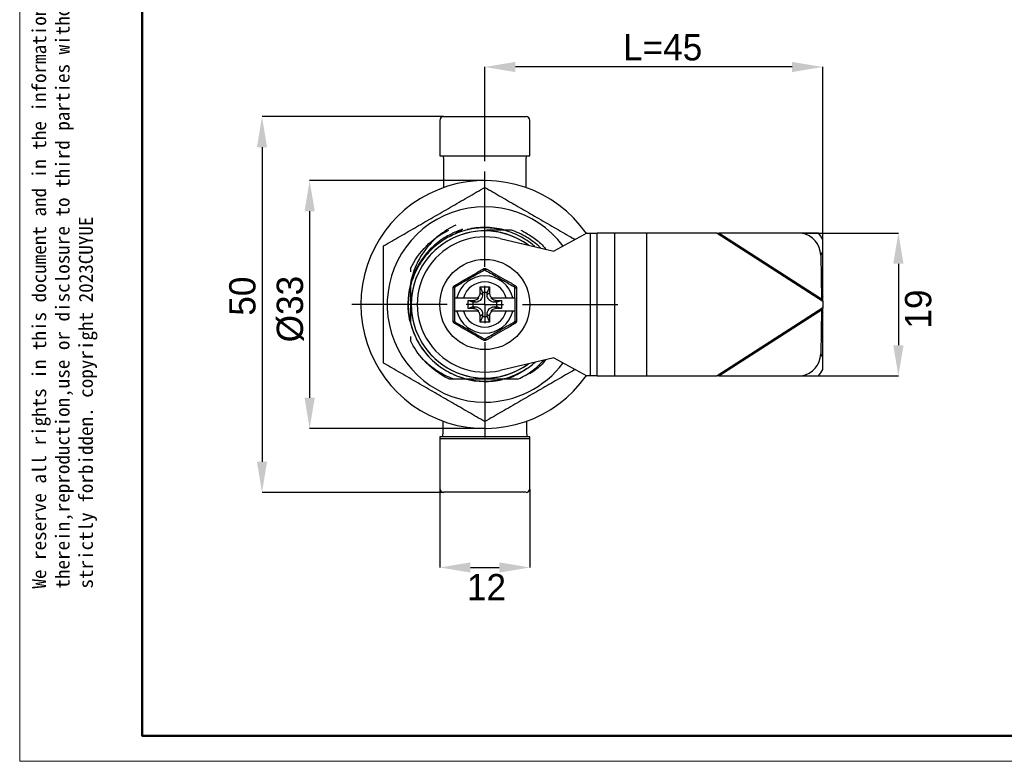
# Model space of a CAD drawing. Header units: millimetres. Extents: x 2400 to 2678, y 1511 to 1703.
# Tile 1 of 8: x 2400 to 2531, y 1511 to 1610. Entities that reach past the tile are written whole.
import ezdxf

# ---------------------------------------------------------------- set-up
doc = ezdxf.new("R2010")
doc.units = ezdxf.units.MM
doc.linetypes.add('CENTERX2', pattern=[20.32, 12.7, -2.54, 2.54, -2.54])
for name, color, linetype in [('1轮廓实线层', 7, 'Continuous'), ('3中心线层', 1, 'CENTERX2'), ('7标注层', 3, 'Continuous')]:
    doc.layers.add(name, color=color, linetype=linetype)
doc.layers.add('粗实线层', color=7, linetype='Continuous', lineweight=50)
doc.layers.add('细实线层', color=3, linetype='Continuous', lineweight=18)
doc.styles.add('SLDTEXTSTYLE1', font='txt')
doc.styles.get("Standard").update_dxf_attribs({"font": 'arial.ttf'})
doc.dimstyles.new('SLDDIMSTYLE0', dxfattribs={"dimtxt": 3.5, "dimasz": 4.08, "dimexe": 0, "dimexo": 0.0625, "dimgap": 0.875, "dimtad": 2, "dimdec": 0, "dimrnd": 1e-09, "dimzin": 4, "dimdsep": 46, "dimtxsty": 'SLDTEXTSTYLE1', "dimsah": 1, "dimcen": 0.09, "dimadec": 0, "dimazin": 1, "dimtfac": 1, "dimtmove": 0, "dimatfit": 0, "dimfxl": 1, "dimfrac": 2, "dimtolj": 1, "dimtzin": 12, "dimarcsym": 0})
doc.dimstyles.new('SLDDIMSTYLE3', dxfattribs={"dimtxt": 3.5, "dimasz": 4.08, "dimexe": 0, "dimexo": 0.0625, "dimgap": 0.875, "dimtad": 2, "dimdec": 0, "dimrnd": 1e-09, "dimzin": 4, "dimdsep": 46, "dimtxsty": 'SLDTEXTSTYLE1', "dimsah": 1, "dimcen": 0.09, "dimadec": 0, "dimazin": 1, "dimtfac": 1, "dimtofl": 0, "dimtmove": 0, "dimatfit": 3, "dimfxl": 1, "dimfrac": 2, "dimtolj": 1, "dimtzin": 12, "dimarcsym": 0})

# ---------------------------------------------------------------- blocks, each defined once
blk = doc.blocks.new('*D14')
at = {"layer": '7标注层', "color": 0, "lineweight": -2, "transparency": 16777216}
for p, q in [((2461.9, 1590.73), (2461.9, 1603.28)), ((2502.82, 1603.28), (2465.98, 1603.28)), ((2506.9, 1573.57), (2506.9, 1603.28))]:
    blk.add_line(p, q, dxfattribs=at)
at = {"layer": '7标注层', "color": 0, "transparency": 16777216}
for points in [[(2465.98, 1603.96), (2465.98, 1602.6), (2461.9, 1603.28)], [(2502.82, 1603.96), (2502.82, 1602.6), (2506.9, 1603.28)]]:
    blk.add_solid(points, dxfattribs=at)
at = {"layer": 'Defpoints', "color": 0, "transparency": 16777216}
for p in [(2461.9, 1603.28), (2461.9, 1590.67), (2506.9, 1573.5)]:
    blk.add_point(p, dxfattribs=at)
at = {"layer": '7标注层', "color": 0, "transparency": 16777216, "insert": (2485.58, 1607.66), "char_height": 3.5, "attachment_point": 2, "style": 'SLDTEXTSTYLE1'}
blk.add_mtext('\\A1;L=45', dxfattribs=at)
blk = doc.blocks.new('*D15')
at = {"layer": '7标注层', "color": 0, "lineweight": -2, "transparency": 16777216}
for p, q in [((2504.16, 1581.17), (2516.97, 1581.17)), ((2516.97, 1577.09), (2516.97, 1566.25)), ((2504.16, 1562.17), (2516.97, 1562.17))]:
    blk.add_line(p, q, dxfattribs=at)
at = {"layer": '7标注层', "color": 0, "transparency": 16777216}
for points in [[(2516.29, 1577.09), (2517.65, 1577.09), (2516.97, 1581.17)], [(2516.29, 1566.25), (2517.65, 1566.25), (2516.97, 1562.17)]]:
    blk.add_solid(points, dxfattribs=at)
at = {"layer": 'Defpoints', "color": 0, "transparency": 16777216}
for p in [(2504.1, 1581.17), (2504.1, 1562.17), (2516.97, 1562.17)]:
    blk.add_point(p, dxfattribs=at)
at = {"layer": '7标注层', "color": 0, "transparency": 16777216, "insert": (2517.85, 1571.06), "char_height": 3.5, "attachment_point": 2, "rotation": 90, "style": 'SLDTEXTSTYLE1'}
blk.add_mtext('\\A1;19', dxfattribs=at)
blk = doc.blocks.new('*D16')
at = {"layer": '7标注层', "color": 0, "lineweight": -2, "transparency": 16777216}
for p, q in [((2455.9, 1547.11), (2455.9, 1536.67)), ((2467.9, 1547.11), (2467.9, 1536.67)), ((2459.98, 1536.67), (2463.82, 1536.67))]:
    blk.add_line(p, q, dxfattribs=at)
at = {"layer": '7标注层', "color": 0, "transparency": 16777216}
for points in [[(2459.98, 1537.35), (2459.98, 1535.99), (2455.9, 1536.67)], [(2463.82, 1537.35), (2463.82, 1535.99), (2467.9, 1536.67)]]:
    blk.add_solid(points, dxfattribs=at)
at = {"layer": 'Defpoints', "color": 0, "transparency": 16777216}
for p in [(2455.9, 1547.17), (2467.9, 1547.17), (2467.9, 1536.67)]:
    blk.add_point(p, dxfattribs=at)
at = {"layer": '7标注层', "color": 0, "transparency": 16777216, "insert": (2462.12, 1535.8), "char_height": 3.5, "attachment_point": 2, "style": 'SLDTEXTSTYLE1'}
blk.add_mtext('\\A1;12', dxfattribs=at)
blk = doc.blocks.new('*D17')
at = {"layer": '7标注层', "color": 0, "lineweight": -2, "transparency": 16777216}
for p, q in [((2456.34, 1596.67), (2432.23, 1596.67)), ((2432.23, 1592.59), (2432.23, 1550.75)), ((2456.34, 1546.67), (2432.23, 1546.67))]:
    blk.add_line(p, q, dxfattribs=at)
at = {"layer": '7标注层', "color": 0, "transparency": 16777216}
for points in [[(2431.55, 1592.59), (2432.91, 1592.59), (2432.23, 1596.67)], [(2431.55, 1550.75), (2432.91, 1550.75), (2432.23, 1546.67)]]:
    blk.add_solid(points, dxfattribs=at)
at = {"layer": 'Defpoints', "color": 0, "transparency": 16777216}
for p in [(2456.4, 1596.67), (2432.23, 1546.67), (2456.4, 1546.67)]:
    blk.add_point(p, dxfattribs=at)
at = {"layer": '7标注层', "color": 0, "transparency": 16777216, "insert": (2427.86, 1572.78), "char_height": 3.5, "attachment_point": 2, "rotation": 90, "style": 'SLDTEXTSTYLE1'}
blk.add_mtext('\\A1;50', dxfattribs=at)
blk = doc.blocks.new('*D18')
at = {"layer": '7标注层', "color": 0, "lineweight": -2, "transparency": 16777216}
for p, q in [((2461.84, 1588.17), (2438.57, 1588.17)), ((2438.57, 1584.09), (2438.57, 1559.25)), ((2461.84, 1555.17), (2438.57, 1555.17))]:
    blk.add_line(p, q, dxfattribs=at)
at = {"layer": '7标注层', "color": 0, "transparency": 16777216}
for points in [[(2437.89, 1584.09), (2439.25, 1584.09), (2438.57, 1588.17)], [(2437.89, 1559.25), (2439.25, 1559.25), (2438.57, 1555.17)]]:
    blk.add_solid(points, dxfattribs=at)
at = {"layer": 'Defpoints', "color": 0, "transparency": 16777216}
for p in [(2461.9, 1588.17), (2438.57, 1555.17), (2461.9, 1555.17)]:
    blk.add_point(p, dxfattribs=at)
at = {"layer": '7标注层', "color": 0, "transparency": 16777216, "insert": (2434.19, 1571.06), "char_height": 3.5, "attachment_point": 2, "rotation": 90, "style": 'SLDTEXTSTYLE1'}
blk.add_mtext('\\A1;%%c33', dxfattribs=at)
blk = doc.blocks.new('SW_CENTERMARKSYMBOL_0')
at = {"layer": '3中心线层', "color": 0}
for p, q in [((0, 5), (0, 19)), ((0, 0), (0, 2.5)), ((-5, 0), (-19, 0)), ((0, 0), (-2.5, 0)), ((0, 0), (0, -2.5)), ((0, 0), (2.5, 0)), ((5, 0), (19, 0)), ((0, -5), (0, -19))]:
    blk.add_line(p, q, dxfattribs=at)

msp = doc.modelspace()

# ---------------------------------------------------------------- linework, layer by layer
at = {"layer": '1轮廓实线层', "linetype": 'Continuous', "lineweight": 25}
for p, q in [((2455.901, 1596.172), (2455.901, 1591.452)), ((2456.4, 1596.671), (2467.402, 1596.671)), ((2467.901, 1591.452), (2467.901, 1596.172)), ((2455.901, 1591.452), (2467.901, 1591.452)), ((2465.439, 1581.571), (2464.942, 1581.571)), ((2463.94, 1580.437), (2471.101, 1578.771)), ((2475.487, 1581.171), (2471.101, 1578.771)), ((2475.487, 1581.171), (2475.973, 1581.171)), ((2475.973, 1562.171), (2475.973, 1581.171)), ((2475.973, 1581.171), (2476.839, 1581.171)), ((2476.839, 1562.171), (2476.839, 1581.171)), ((2479.148, 1581.171), (2476.839, 1581.171)), ((2479.148, 1581.171), (2479.148, 1562.171)), ((2483.478, 1581.171), (2479.148, 1581.171)), ((2483.478, 1562.171), (2483.478, 1581.171)), ((2492.82, 1581.171), (2483.478, 1581.171)), ((2492.82, 1581.171), (2506.901, 1572.119)), ((2492.82, 1581.171), (2493.06, 1581.171)), ((2506.72, 1572.389), (2493.06, 1581.171)), ((2504.101, 1581.171), (2493.06, 1581.171)), ((2506.312, 1581.171), (2504.101, 1581.171)), ((2506.901, 1578.671), (2506.901, 1580.332)), ((2506.627, 1578.245), (2506.901, 1578.671)), ((2506.901, 1572.671), (2506.901, 1578.671)), ((2506.627, 1578.245), (2506.72, 1572.389)), ((2452.001, 1576.466), (2452.001, 1576.01)), ((2457.901, 1572.571), (2457.901, 1573.923)), ((2461.301, 1574.021), (2462.501, 1574.021)), ((2461.301, 1573.271), (2461.301, 1574.021)), ((2461.301, 1574.021), (2461.601, 1573.271)), ((2462.501, 1574.021), (2462.201, 1573.271)), ((2462.501, 1574.021), (2462.501, 1573.271)), ((2465.901, 1572.571), (2465.901, 1573.923)), ((2457.901, 1572.571), (2458.19, 1572.571)), ((2457.901, 1570.771), (2457.901, 1572.571)), ((2458.19, 1572.571), (2459.039, 1572.571)), ((2459.039, 1572.571), (2461.015, 1572.571)), ((2459.671, 1571.119), (2459.671, 1572.223)), ((2459.671, 1572.223), (2460.349, 1572.223)), ((2460.301, 1571.971), (2459.671, 1572.223)), ((2460.601, 1571.971), (2460.349, 1572.223)), ((2461.107, 1572.571), (2461.015, 1572.571)), ((2461.301, 1573.271), (2461.601, 1572.971)), ((2461.601, 1573.271), (2461.601, 1572.971)), ((2462.201, 1573.271), (2461.601, 1573.271)), ((2462.201, 1572.971), (2462.201, 1573.271)), ((2462.501, 1573.271), (2462.201, 1572.971)), ((2462.787, 1572.571), (2462.695, 1572.571)), ((2462.787, 1572.571), (2464.763, 1572.571)), ((2463.453, 1572.223), (2463.201, 1571.971)), ((2463.453, 1572.223), (2464.131, 1572.223)), ((2464.131, 1572.223), (2463.501, 1571.971)), ((2464.131, 1572.223), (2464.131, 1571.119)), ((2464.763, 1572.571), (2465.612, 1572.571)), ((2465.612, 1572.571), (2465.901, 1572.571)), ((2465.901, 1572.571), (2465.901, 1570.771)), ((2506.901, 1572.671), (2506.72, 1572.389)), ((2506.72, 1572.389), (2506.901, 1572.119)), ((2506.901, 1572.119), (2506.901, 1572.671)), ((2506.901, 1572.119), (2506.901, 1571.223)), ((2457.901, 1569.419), (2457.901, 1570.771)), ((2458.19, 1570.771), (2457.901, 1570.771)), ((2459.039, 1570.771), (2458.19, 1570.771)), ((2461.015, 1570.771), (2459.039, 1570.771)), ((2460.301, 1571.371), (2459.671, 1571.119)), ((2460.349, 1571.119), (2459.671, 1571.119)), ((2460.301, 1571.971), (2460.301, 1571.371)), ((2460.601, 1571.971), (2460.301, 1571.971)), ((2460.301, 1571.371), (2460.601, 1571.371)), ((2460.601, 1571.371), (2460.349, 1571.119)), ((2461.015, 1570.771), (2461.107, 1570.771)), ((2462.695, 1570.771), (2462.787, 1570.771)), ((2464.763, 1570.771), (2462.787, 1570.771)), ((2463.501, 1571.971), (2463.201, 1571.971)), ((2463.453, 1571.119), (2463.201, 1571.371)), ((2463.201, 1571.371), (2463.501, 1571.371)), ((2464.131, 1571.119), (2463.453, 1571.119)), ((2463.501, 1571.371), (2463.501, 1571.971)), ((2464.131, 1571.119), (2463.501, 1571.371)), ((2465.612, 1570.771), (2464.763, 1570.771)), ((2465.901, 1570.771), (2465.612, 1570.771)), ((2465.901, 1570.771), (2465.901, 1569.419)), ((2506.901, 1571.223), (2492.82, 1562.171)), ((2493.06, 1562.171), (2506.72, 1570.953)), ((2506.72, 1570.953), (2506.627, 1565.097)), ((2506.901, 1571.223), (2506.72, 1570.953)), ((2506.72, 1570.953), (2506.901, 1570.671)), ((2506.901, 1570.671), (2506.901, 1571.223)), ((2461.601, 1570.371), (2461.301, 1570.071)), ((2461.301, 1569.321), (2461.301, 1570.071)), ((2461.601, 1570.071), (2461.301, 1569.321)), ((2461.601, 1570.371), (2461.601, 1570.071)), ((2461.601, 1570.071), (2462.201, 1570.071)), ((2462.201, 1570.071), (2462.201, 1570.371)), ((2462.201, 1570.371), (2462.501, 1570.071)), ((2462.201, 1570.071), (2462.501, 1569.321)), ((2462.501, 1570.071), (2462.501, 1569.321)), ((2506.901, 1564.671), (2506.901, 1570.671)), ((2462.501, 1569.321), (2461.301, 1569.321)), ((2452.001, 1567.43), (2452.001, 1566.876)), ((2471.101, 1564.571), (2463.94, 1562.905)), ((2471.101, 1564.571), (2475.487, 1562.171)), ((2506.901, 1564.671), (2506.627, 1565.097)), ((2506.901, 1563.01), (2506.901, 1564.671)), ((2475.973, 1562.171), (2475.487, 1562.171)), ((2476.839, 1562.171), (2475.973, 1562.171)), ((2476.839, 1562.171), (2479.148, 1562.171)), ((2479.148, 1562.171), (2483.478, 1562.171)), ((2483.478, 1562.171), (2492.82, 1562.171)), ((2493.06, 1562.171), (2492.82, 1562.171)), ((2493.06, 1562.171), (2504.101, 1562.171)), ((2504.101, 1562.171), (2506.312, 1562.171)), ((2467.901, 1553.776), (2455.901, 1553.776)), ((2455.901, 1553.776), (2455.901, 1547.17)), ((2467.894, 1554.064), (2455.908, 1554.064)), ((2467.901, 1547.17), (2467.901, 1553.776)), ((2467.402, 1546.671), (2456.4, 1546.671))]:
    msp.add_line(p, q, dxfattribs=at)
msp.add_circle((2461.901, 1571.671), 6, dxfattribs=at)
for centre, radius, start, end in [((2461.901, 1571.671), 16.5, 34.99258, 325.00742), ((2461.901, 1571.671), 13, 36.70042, 270), ((2461.901, 1571.671), 9.8, 53.59184, 180), ((2461.901, 1571.671), 9.8, 53.59184, 306.40816), ((2461.901, 1571.671), 10.25, 90, 103.27767), ((2461.901, 1571.671), 10.25, 75.79585, 90), ((2461.901, 1571.671), 9, 76.90328, 283.09672), ((2503.572, 1578.161), 3.056, 1.56353, 80.0286), ((2504.139, 1579.021), 3.057, 25.3992, 44.69964), ((2461.901, 1571.671), 3.819, 13.63147, 166.36853), ((2461.901, 1571.671), 3, 17.4576, 162.5424), ((2461.901, 1571.671), 10.25, 165.81638, 192.40796), ((2461.901, 1571.671), 9.8, 180, 306.40816), ((2461.901, 1571.671), 3.819, 193.63147, 346.36853), ((2461.901, 1571.671), 3, 197.4576, 342.5424), ((2503.572, 1565.181), 3.056, 279.9714, 358.43647), ((2461.901, 1571.671), 13, 270, 323.29958), ((2504.139, 1564.322), 3.057, 315.30036, 334.6008), ((2461.901, 1571.671), 10.25, 255.10041, 283.27768)]:
    msp.add_arc(centre, radius, start, end, dxfattribs=at)
for centre, major_axis, ratio, start_param, end_param in [((2456.402, 1596.17), (-0.355, 0.355), 0.9969278, 5.4993256, 7.067045), ((2467.4, 1596.17), (-0.355, -0.355), 0.9969278, 2.357733, 3.9254523), ((2456.176, 1588.671), (0, 5), 0.0555559, 4.4225807, 5.3021446), ((2467.626, 1588.671), (0, 5), 0.0555559, 0.9810407, 1.8606046), ((2456.134, 1555.646), (0, 3.75), 0.0555559, 4.2769066, 4.8434296), ((2467.668, 1555.646), (0, 3.75), 0.0555559, 1.4397557, 2.0062787), ((2455.923, 1553.776), (0, 0.4), 0.0555559, 0.768074, 1.5707963), ((2467.879, 1553.776), (0, 0.4), 0.0555559, 4.712389, 5.5151113), ((2456.402, 1547.172), (0.355, 0.355), 0.9969278, 2.357733, 3.9254523), ((2467.4, 1547.172), (0.355, -0.355), 0.9969278, 5.4993256, 7.067045)]:
    msp.add_ellipse(centre, major_axis=major_axis, ratio=ratio, start_param=start_param, end_param=end_param, dxfattribs=at)
for points, knots in [([(2448.401, 1579.465), (2449.132, 1579.887), (2450.595, 1580.732), (2452.808, 1582.01), (2455.058, 1583.308), (2457.334, 1584.623), (2459.629, 1585.947), (2461.144, 1586.822), (2461.901, 1587.259)], [0, 0, 0, 0, 0.1637336, 0.3275594, 0.4911877, 0.6606782, 0.8303911, 1, 1, 1, 1]), ([(2461.901, 1587.259), (2462.632, 1586.837), (2464.095, 1585.993), (2466.308, 1584.715), (2468.558, 1583.416), (2470.834, 1582.102), (2472.634, 1581.063), (2473.659, 1580.471), (2473.926, 1580.317)], [0, 0, 0, 0, 0.1839551, 0.3680139, 0.5518508, 0.7422738, 0.9329466, 1, 1, 1, 1]), ([(2468.581, 1579.357), (2468.468, 1579.461), (2468.066, 1579.829), (2467.284, 1580.352), (2466.255, 1580.918), (2465.163, 1581.357), (2464.03, 1581.67), (2462.867, 1581.847), (2461.692, 1581.889), (2460.52, 1581.796), (2459.365, 1581.572), (2458.244, 1581.217), (2457.172, 1580.734), (2456.164, 1580.129), (2455.231, 1579.413), (2454.385, 1578.596), (2453.637, 1577.688), (2453.001, 1576.699), (2452.485, 1575.643), (2452.091, 1574.534), (2451.826, 1573.388), (2451.693, 1572.22), (2451.699, 1571.045), (2451.816, 1570.04), (2451.954, 1569.437), (2452.004, 1569.216)], [0, 0, 0, 0, 0.0178557, 0.0633697, 0.108901, 0.1544265, 0.199929, 0.2454211, 0.2909338, 0.3364646, 0.3819911, 0.4274949, 0.4729866, 0.5184978, 0.5640282, 0.6095555, 0.6550608, 0.7005523, 0.7460621, 0.7915919, 0.8371201, 0.8826267, 0.9281178, 0.9736261, 1, 1, 1, 1]), ([(2458.047, 1582.25), (2457.213, 1581.857), (2456.438, 1581.364), (2455.045, 1580.22), (2454.428, 1579.568), (2453.381, 1578.152), (2452.952, 1577.387), (2452.299, 1575.796), (2452.075, 1574.969), (2451.956, 1574.138)], [0, 0, 0, 0, 0.25, 0.25, 0.5, 0.5, 0.75, 0.75, 1, 1, 1, 1]), ([(2458.914, 1581.685), (2458.811, 1581.647), (2458.595, 1581.567), (2458.259, 1581.432), (2457.895, 1581.276), (2457.521, 1581.101), (2457.001, 1580.837), (2456.26, 1580.4), (2455.331, 1579.711), (2454.615, 1579.029), (2454.043, 1578.387), (2453.636, 1577.868), (2453.237, 1577.272), (2452.917, 1576.722), (2452.639, 1576.173), (2452.388, 1575.588), (2452.171, 1574.991), (2452.058, 1574.583), (2452.001, 1574.379)], [0, 0, 0, 0, 0.0313481, 0.065885, 0.1036153, 0.1445439, 0.1841913, 0.2704773, 0.3902508, 0.5144573, 0.5525598, 0.6361667, 0.7029669, 0.7576661, 0.818321, 0.8789295, 0.9394904, 1, 1, 1, 1]), ([(2452.001, 1576.466), (2452.536, 1577.569), (2453.256, 1578.582), (2454.99, 1580.316), (2456.003, 1581.037), (2457.106, 1581.571)], [0, 0, 0, 0, 0.5, 0.5, 1, 1, 1, 1]), ([(2457.187, 1580.715), (2457.457, 1580.852), (2458.049, 1581.151), (2458.61, 1581.497), (2458.914, 1581.685)], [0, 0, 0, 0, 0.4569476, 1, 1, 1, 1]), ([(2465.439, 1581.571), (2465.328, 1581.571), (2465.109, 1581.571), (2464.778, 1581.571), (2464.449, 1581.571), (2464.121, 1581.571), (2463.714, 1581.571), (2463.229, 1581.571), (2462.665, 1581.571), (2462.289, 1581.571), (2462.101, 1581.571)], [0, 0, 0, 0, 0.10238422, 0.20337968, 0.30320696, 0.40209899, 0.50030011, 0.66859123, 0.83464646, 1, 1, 1, 1]), ([(2469.345, 1579.179), (2469.316, 1579.21), (2469.03, 1579.513), (2468.406, 1580.008), (2467.48, 1580.644), (2466.488, 1581.176), (2465.788, 1581.439), (2465.439, 1581.571)], [0, 0, 0, 0, 0.0273435, 0.2710649, 0.5144148, 0.7573932, 1, 1, 1, 1]), ([(2466.696, 1581.571), (2467.231, 1581.274), (2468.303, 1580.681), (2469.418, 1579.784), (2469.925, 1579.163), (2470.045, 1579.017)], [0, 0, 0, 0, 0.4332233, 0.8664467, 1, 1, 1, 1]), ([(2448.401, 1563.877), (2448.401, 1564.721), (2448.401, 1566.41), (2448.401, 1568.966), (2448.401, 1571.563), (2448.401, 1574.192), (2448.401, 1576.841), (2448.401, 1578.591), (2448.401, 1579.465)], [0, 0, 0, 0, 0.1637336, 0.3275594, 0.4911877, 0.6606782, 0.8303911, 1, 1, 1, 1]), ([(2457.888, 1574.214), (2458.313, 1574.455), (2459.16, 1574.935), (2460.445, 1575.676), (2461.284, 1576.17), (2461.705, 1576.418)], [0, 0, 0, 0, 0.3343463, 0.6656434, 1, 1, 1, 1]), ([(2461.851, 1576.261), (2461.534, 1576.078), (2460.899, 1575.711), (2459.923, 1575.148), (2458.937, 1574.578), (2458.28, 1574.199), (2457.951, 1574.009)], [0, 0, 0, 0, 0.2458421, 0.4915436, 0.7456931, 1, 1, 1, 1]), ([(2461.705, 1576.418), (2461.736, 1576.434), (2461.797, 1576.465), (2461.867, 1576.469), (2461.901, 1576.472)], [0, 0, 0, 0, 0.5024752, 1, 1, 1, 1]), ([(2461.705, 1576.418), (2461.721, 1576.395), (2461.754, 1576.346), (2461.798, 1576.293), (2461.833, 1576.26), (2461.845, 1576.261), (2461.851, 1576.261)], [0, 0, 0, 0, 0.24366187, 0.49999666, 0.75633331, 1, 1, 1, 1]), ([(2461.951, 1576.261), (2461.941, 1576.265), (2461.922, 1576.274), (2461.889, 1576.275), (2461.865, 1576.269), (2461.854, 1576.262), (2461.851, 1576.261)], [0, 0, 0, 0, 0.3066516, 0.6135625, 0.9158048, 1, 1, 1, 1]), ([(2461.901, 1576.274), (2461.901, 1576.277), (2461.901, 1576.282), (2461.901, 1576.325), (2461.901, 1576.389), (2461.901, 1576.444), (2461.901, 1576.472)], [0, 0, 0, 0, 0.2428668, 0.4983433, 0.7547075, 1, 1, 1, 1]), ([(2461.901, 1576.472), (2461.936, 1576.469), (2462.005, 1576.465), (2462.066, 1576.434), (2462.097, 1576.418)], [0, 0, 0, 0, 0.497606, 1, 1, 1, 1]), ([(2461.951, 1576.261), (2461.957, 1576.261), (2461.969, 1576.26), (2462.004, 1576.293), (2462.048, 1576.346), (2462.081, 1576.395), (2462.097, 1576.418)], [0, 0, 0, 0, 0.2436666, 0.5000032, 0.756338, 1, 1, 1, 1]), ([(2461.951, 1576.261), (2462.269, 1576.078), (2462.904, 1575.711), (2463.879, 1575.148), (2464.866, 1574.578), (2465.523, 1574.199), (2465.851, 1574.009)], [0, 0, 0, 0, 0.2458422, 0.4915436, 0.7456929, 1, 1, 1, 1]), ([(2462.097, 1576.418), (2462.522, 1576.168), (2463.357, 1575.677), (2464.641, 1574.935), (2465.485, 1574.457), (2465.914, 1574.214)], [0, 0, 0, 0, 0.3373525, 0.6623323, 1, 1, 1, 1]), ([(2452.001, 1574.225), (2452.001, 1573.403), (2452.001, 1572.57), (2452.001, 1570.875), (2452.001, 1570.039), (2452.001, 1569.216)], [0, 0, 0, 0, 0.5, 0.5, 1, 1, 1, 1]), ([(2457.692, 1573.875), (2457.694, 1573.909), (2457.698, 1573.978), (2457.74, 1574.074), (2457.802, 1574.157), (2457.859, 1574.195), (2457.888, 1574.214)], [0, 0, 0, 0, 0.2519715, 0.4999286, 0.7478487, 1, 1, 1, 1]), ([(2457.901, 1573.923), (2457.898, 1573.918), (2457.893, 1573.907), (2457.847, 1573.893), (2457.779, 1573.881), (2457.721, 1573.877), (2457.692, 1573.875)], [0, 0, 0, 0, 0.2436642, 0.5, 0.7563358, 1, 1, 1, 1]), ([(2457.692, 1569.467), (2457.695, 1569.773), (2457.701, 1570.488), (2457.705, 1571.637), (2457.701, 1572.805), (2457.695, 1573.551), (2457.692, 1573.875)], [0, 0, 0, 0, 0.2099789, 0.4892169, 0.7777677, 1, 1, 1, 1]), ([(2457.951, 1574.009), (2457.954, 1574.014), (2457.96, 1574.024), (2457.95, 1574.071), (2457.926, 1574.136), (2457.9, 1574.189), (2457.888, 1574.214)], [0, 0, 0, 0, 0.2436677, 0.5000047, 0.7563391, 1, 1, 1, 1]), ([(2457.901, 1573.923), (2457.902, 1573.933), (2457.904, 1573.955), (2457.92, 1573.984), (2457.937, 1574.001), (2457.949, 1574.008), (2457.951, 1574.009)], [0, 0, 0, 0, 0.3066507, 0.6135606, 0.9158019, 1, 1, 1, 1]), ([(2465.851, 1574.009), (2465.848, 1574.014), (2465.842, 1574.024), (2465.852, 1574.071), (2465.876, 1574.136), (2465.902, 1574.189), (2465.914, 1574.214)], [0, 0, 0, 0, 0.2436642, 0.5, 0.7563358, 1, 1, 1, 1]), ([(2465.851, 1574.009), (2465.86, 1574.003), (2465.877, 1573.991), (2465.894, 1573.963), (2465.901, 1573.939), (2465.901, 1573.926), (2465.901, 1573.923)], [0, 0, 0, 0, 0.3066526, 0.6135644, 0.9158075, 1, 1, 1, 1]), ([(2465.901, 1573.923), (2465.904, 1573.918), (2465.909, 1573.907), (2465.955, 1573.893), (2466.023, 1573.881), (2466.082, 1573.877), (2466.11, 1573.875)], [0, 0, 0, 0, 0.2436677, 0.5000047, 0.7563391, 1, 1, 1, 1]), ([(2465.914, 1574.214), (2465.943, 1574.195), (2466, 1574.157), (2466.062, 1574.073), (2466.104, 1573.978), (2466.108, 1573.909), (2466.11, 1573.875)], [0, 0, 0, 0, 0.2505989, 0.4998382, 0.7491753, 1, 1, 1, 1]), ([(2466.11, 1573.875), (2466.108, 1573.569), (2466.102, 1572.855), (2466.097, 1571.705), (2466.101, 1570.537), (2466.107, 1569.791), (2466.11, 1569.467)], [0, 0, 0, 0, 0.2099789, 0.4892169, 0.7777677, 1, 1, 1, 1]), ([(2460.349, 1572.223), (2460.462, 1572.235), (2460.687, 1572.259), (2460.945, 1572.403), (2461.065, 1572.527), (2461.107, 1572.571)], [0, 0, 0, 0, 0.3943148, 0.7881601, 1, 1, 1, 1]), ([(2461.601, 1572.971), (2461.589, 1572.858), (2461.566, 1572.632), (2461.393, 1572.329), (2461.136, 1572.106), (2460.856, 1571.989), (2460.674, 1571.976), (2460.601, 1571.971)], [0, 0, 0, 0, 0.2160813, 0.4319054, 0.6503655, 0.8600062, 1, 1, 1, 1]), ([(2461.015, 1572.571), (2461.086, 1572.66), (2461.227, 1572.838), (2461.295, 1573.095), (2461.3, 1573.239), (2461.301, 1573.271)], [0, 0, 0, 0, 0.4379718, 0.8754347, 1, 1, 1, 1]), ([(2463.201, 1571.971), (2463.088, 1571.983), (2462.862, 1572.006), (2462.559, 1572.179), (2462.336, 1572.436), (2462.219, 1572.716), (2462.206, 1572.898), (2462.201, 1572.971)], [0, 0, 0, 0, 0.21608134, 0.43190545, 0.65036547, 0.8600062, 1, 1, 1, 1]), ([(2462.501, 1573.271), (2462.513, 1573.158), (2462.536, 1572.933), (2462.668, 1572.701), (2462.765, 1572.595), (2462.787, 1572.571)], [0, 0, 0, 0, 0.4376618, 0.8748026, 1, 1, 1, 1]), ([(2462.695, 1572.571), (2462.776, 1572.494), (2462.939, 1572.34), (2463.216, 1572.238), (2463.39, 1572.227), (2463.453, 1572.223)], [0, 0, 0, 0, 0.38982903, 0.77910077, 1, 1, 1, 1]), ([(2461.107, 1570.771), (2461.026, 1570.848), (2460.863, 1571.002), (2460.586, 1571.104), (2460.412, 1571.115), (2460.349, 1571.119)], [0, 0, 0, 0, 0.38983104, 0.77910285, 1, 1, 1, 1]), ([(2460.601, 1571.371), (2460.714, 1571.359), (2460.94, 1571.336), (2461.243, 1571.163), (2461.466, 1570.906), (2461.583, 1570.626), (2461.596, 1570.444), (2461.601, 1570.371)], [0, 0, 0, 0, 0.21608134, 0.43190545, 0.65036547, 0.8600062, 1, 1, 1, 1]), ([(2461.301, 1570.071), (2461.289, 1570.184), (2461.266, 1570.409), (2461.135, 1570.641), (2461.037, 1570.747), (2461.015, 1570.771)], [0, 0, 0, 0, 0.437662, 0.874803, 1, 1, 1, 1]), ([(2462.201, 1570.371), (2462.213, 1570.484), (2462.236, 1570.71), (2462.409, 1571.013), (2462.666, 1571.236), (2462.946, 1571.353), (2463.128, 1571.366), (2463.201, 1571.371)], [0, 0, 0, 0, 0.2160813, 0.4319055, 0.6503655, 0.8600062, 1, 1, 1, 1]), ([(2462.787, 1570.771), (2462.716, 1570.682), (2462.575, 1570.504), (2462.507, 1570.247), (2462.502, 1570.103), (2462.501, 1570.071)], [0, 0, 0, 0, 0.4379716, 0.8754343, 1, 1, 1, 1]), ([(2463.453, 1571.119), (2463.34, 1571.107), (2463.115, 1571.083), (2462.857, 1570.939), (2462.737, 1570.815), (2462.695, 1570.771)], [0, 0, 0, 0, 0.39431477, 0.78816013, 1, 1, 1, 1]), ([(2457.692, 1569.467), (2457.721, 1569.465), (2457.779, 1569.461), (2457.847, 1569.449), (2457.893, 1569.435), (2457.898, 1569.424), (2457.901, 1569.419)], [0, 0, 0, 0, 0.2436642, 0.5, 0.7563358, 1, 1, 1, 1]), ([(2457.888, 1569.128), (2457.859, 1569.147), (2457.802, 1569.185), (2457.74, 1569.269), (2457.699, 1569.364), (2457.694, 1569.433), (2457.692, 1569.467)], [0, 0, 0, 0, 0.2514583, 0.4998705, 0.7483506, 1, 1, 1, 1]), ([(2457.951, 1569.333), (2457.942, 1569.339), (2457.925, 1569.351), (2457.908, 1569.379), (2457.902, 1569.403), (2457.901, 1569.416), (2457.901, 1569.419)], [0, 0, 0, 0, 0.3066542, 0.6135676, 0.9158123, 1, 1, 1, 1]), ([(2465.851, 1569.333), (2465.86, 1569.339), (2465.877, 1569.351), (2465.894, 1569.379), (2465.901, 1569.403), (2465.901, 1569.416), (2465.901, 1569.419)], [0, 0, 0, 0, 0.3066542, 0.6135676, 0.9158123, 1, 1, 1, 1]), ([(2465.901, 1569.419), (2465.904, 1569.424), (2465.909, 1569.435), (2465.955, 1569.449), (2466.023, 1569.461), (2466.082, 1569.465), (2466.11, 1569.467)], [0, 0, 0, 0, 0.2436642, 0.5, 0.7563358, 1, 1, 1, 1]), ([(2466.11, 1569.467), (2466.108, 1569.433), (2466.104, 1569.365), (2466.062, 1569.269), (2466, 1569.185), (2465.943, 1569.147), (2465.914, 1569.128)], [0, 0, 0, 0, 0.2505977, 0.4998382, 0.7491742, 1, 1, 1, 1]), ([(2452.002, 1569.216), (2452.224, 1568.321), (2452.568, 1567.457), (2453.474, 1565.851), (2454.037, 1565.111), (2455.341, 1563.807), (2456.081, 1563.244), (2457.687, 1562.337), (2458.551, 1561.994), (2459.446, 1561.772)], [0, 0, 0, 0, 0.25, 0.25, 0.5, 0.5, 0.75, 0.75, 1, 1, 1, 1]), ([(2452.004, 1569.216), (2452.11, 1568.839), (2452.323, 1568.086), (2452.804, 1567.011), (2453.399, 1565.998), (2454.109, 1565.06), (2454.92, 1564.208), (2455.822, 1563.454), (2456.805, 1562.809), (2457.857, 1562.284), (2458.963, 1561.883), (2460.107, 1561.611), (2461.275, 1561.469), (2462.451, 1561.463), (2463.619, 1561.595), (2464.764, 1561.861), (2465.873, 1562.255), (2466.927, 1562.774), (2467.844, 1563.347), (2468.364, 1563.794), (2468.588, 1563.986)], [0, 0, 0, 0, 0.05633688, 0.11264502, 0.16895693, 0.22529761, 0.28165091, 0.33798753, 0.39429552, 0.45060558, 0.50694473, 0.56329811, 0.61963617, 0.67594516, 0.73225369, 0.78859122, 0.84494467, 0.90128445, 0.95759501, 1, 1, 1, 1]), ([(2457.888, 1569.128), (2457.9, 1569.154), (2457.926, 1569.206), (2457.95, 1569.271), (2457.96, 1569.318), (2457.954, 1569.328), (2457.951, 1569.333)], [0, 0, 0, 0, 0.2436614, 0.499996, 0.7563328, 1, 1, 1, 1]), ([(2461.705, 1566.924), (2461.284, 1567.172), (2460.445, 1567.666), (2459.16, 1568.407), (2458.313, 1568.887), (2457.888, 1569.128)], [0, 0, 0, 0, 0.3343463, 0.6656434, 1, 1, 1, 1]), ([(2457.951, 1569.333), (2458.269, 1569.149), (2458.904, 1568.783), (2459.879, 1568.22), (2460.866, 1567.65), (2461.523, 1567.271), (2461.851, 1567.081)], [0, 0, 0, 0, 0.2458422, 0.4915436, 0.7456929, 1, 1, 1, 1]), ([(2465.851, 1569.333), (2465.534, 1569.149), (2464.899, 1568.783), (2463.923, 1568.22), (2462.937, 1567.65), (2462.28, 1567.271), (2461.951, 1567.081)], [0, 0, 0, 0, 0.2458422, 0.4915436, 0.7456929, 1, 1, 1, 1]), ([(2465.914, 1569.128), (2465.485, 1568.885), (2464.642, 1568.407), (2463.357, 1567.666), (2462.522, 1567.174), (2462.097, 1566.924)], [0, 0, 0, 0, 0.3376237, 0.6625952, 1, 1, 1, 1]), ([(2465.851, 1569.333), (2465.848, 1569.328), (2465.842, 1569.318), (2465.852, 1569.271), (2465.876, 1569.206), (2465.902, 1569.154), (2465.914, 1569.128)], [0, 0, 0, 0, 0.2436677, 0.5000047, 0.7563391, 1, 1, 1, 1]), ([(2461.851, 1567.081), (2461.845, 1567.081), (2461.833, 1567.082), (2461.798, 1567.049), (2461.754, 1566.996), (2461.721, 1566.948), (2461.705, 1566.924)], [0, 0, 0, 0, 0.2436666, 0.5000032, 0.756338, 1, 1, 1, 1]), ([(2461.901, 1566.87), (2461.867, 1566.873), (2461.797, 1566.877), (2461.736, 1566.908), (2461.705, 1566.924)], [0, 0, 0, 0, 0.4976066, 1, 1, 1, 1]), ([(2461.901, 1567.068), (2461.89, 1567.069), (2461.873, 1567.07), (2461.857, 1567.078), (2461.851, 1567.081)], [0, 0, 0, 0, 0.6126104, 1, 1, 1, 1]), ([(2461.901, 1567.068), (2461.912, 1567.069), (2461.93, 1567.07), (2461.945, 1567.078), (2461.951, 1567.081)], [0, 0, 0, 0, 0.6126104, 1, 1, 1, 1]), ([(2461.901, 1566.87), (2461.901, 1566.898), (2461.901, 1566.953), (2461.901, 1567.017), (2461.901, 1567.06), (2461.901, 1567.065), (2461.901, 1567.068)], [0, 0, 0, 0, 0.2452936, 0.5016582, 0.7571343, 1, 1, 1, 1]), ([(2462.097, 1566.924), (2462.066, 1566.908), (2462.005, 1566.877), (2461.936, 1566.873), (2461.901, 1566.87)], [0, 0, 0, 0, 0.502476, 1, 1, 1, 1]), ([(2461.951, 1567.081), (2461.957, 1567.081), (2461.969, 1567.082), (2462.004, 1567.049), (2462.048, 1566.996), (2462.081, 1566.948), (2462.097, 1566.924)], [0, 0, 0, 0, 0.2436642, 0.5, 0.7563358, 1, 1, 1, 1]), ([(2457.703, 1561.771), (2456.966, 1562.039), (2456.255, 1562.389), (2454.918, 1563.241), (2454.293, 1563.743), (2453.726, 1564.31)], [0, 0, 0, 0, 0.5, 0.5, 1, 1, 1, 1]), ([(2466.395, 1561.771), (2466.695, 1561.922), (2467.295, 1562.225), (2468.137, 1562.78), (2468.921, 1563.41), (2469.464, 1563.908), (2469.724, 1564.211), (2469.766, 1564.26)], [0, 0, 0, 0, 0.2389821, 0.4776557, 0.7160207, 0.9540772, 1, 1, 1, 1]), ([(2470.045, 1564.325), (2469.925, 1564.179), (2469.417, 1563.561), (2468.661, 1562.92), (2467.98, 1562.529), (2467.83, 1562.443)], [0, 0, 0, 0, 0.1938123, 0.8225306, 1, 1, 1, 1]), ([(2461.901, 1556.083), (2461.17, 1556.505), (2459.708, 1557.349), (2457.494, 1558.627), (2455.244, 1559.926), (2452.968, 1561.24), (2450.674, 1562.565), (2449.158, 1563.44), (2448.401, 1563.877)], [0, 0, 0, 0, 0.1637336, 0.3275594, 0.4911877, 0.6606782, 0.8303911, 1, 1, 1, 1]), ([(2473.926, 1563.025), (2473.686, 1562.886), (2472.713, 1562.325), (2470.993, 1561.332), (2468.745, 1560.034), (2466.468, 1558.719), (2464.174, 1557.395), (2462.658, 1556.52), (2461.901, 1556.083)], [0, 0, 0, 0, 0.0604337, 0.2444962, 0.4283367, 0.6187635, 0.8094401, 1, 1, 1, 1]), ([(2457.106, 1561.771), (2457.206, 1561.771), (2457.404, 1561.771), (2457.604, 1561.771), (2457.703, 1561.771)], [0, 0, 0, 0, 0.5035069, 1, 1, 1, 1]), ([(2459.446, 1561.771), (2460.253, 1561.771), (2461.069, 1561.771), (2462.307, 1561.771), (2462.724, 1561.771), (2463.545, 1561.771), (2463.953, 1561.771), (2464.357, 1561.771)], [0, 0, 0, 0, 0.5, 0.5, 0.75, 0.75, 1, 1, 1, 1]), ([(2464.357, 1561.771), (2464.455, 1561.771), (2464.653, 1561.771), (2464.849, 1561.771), (2464.948, 1561.771)], [0, 0, 0, 0, 0.5009192, 1, 1, 1, 1])]:
    msp.add_open_spline(points, degree=3, knots=knots, dxfattribs=at)
for points in [[(2453.727, 1564.31), (2453.035, 1565.079), (2452.452, 1565.946), (2452.001, 1566.876)], [(2457.106, 1561.771), (2455.83, 1562.389), (2454.675, 1563.257), (2453.727, 1564.31)], [(2464.357, 1561.772), (2465.462, 1562.047), (2466.522, 1562.511), (2467.477, 1563.133)], [(2464.357, 1561.771), (2465.464, 1562.046), (2466.524, 1562.508), (2467.478, 1563.131)], [(2467.478, 1563.131), (2466.71, 1562.567), (2465.856, 1562.106), (2464.948, 1561.771)], [(2457.703, 1561.771), (2458.279, 1561.771), (2458.86, 1561.771), (2459.446, 1561.771)], [(2464.948, 1561.771), (2465.44, 1561.771), (2465.921, 1561.771), (2466.395, 1561.771)]]:
    msp.add_open_spline(points, degree=3, dxfattribs=at)
at = {"layer": '粗实线层'}
msp.add_lwpolyline([(2416.251, 1698.197), (2666.784, 1698.197), (2666.784, 1514.264), (2416.251, 1514.264)], close=True, dxfattribs=at)
at = {"layer": '细实线层'}
msp.add_lwpolyline([(2399.963, 1702.766), (2671.353, 1702.766), (2671.353, 1510.874), (2399.963, 1510.874)], close=True, dxfattribs=at)

# ---------------------------------------------------------------- block references
at = {"layer": '3中心线层'}
msp.add_blockref('SW_CENTERMARKSYMBOL_0', (2461.901, 1571.671), dxfattribs=at)

# ---------------------------------------------------------------- texts
at = {"layer": '粗实线层', "color": 3, "insert": (2401.62, 1533.857), "char_height": 1.866468, "width": 109.65503, "attachment_point": 1, "rotation": 90}
msp.add_mtext('{\\fSimHei|b0|i0|c134|p49;We reserve all rights in this document and in the information contained therein,reproduction,use or disclosure to third parties without express authority is strictly forbidden. copyright 2023CUYUE}', dxfattribs=at)

# ---------------------------------------------------------------- dimensions: what is measured, and where the dimension line sits
at = {"layer": '7标注层', "color": 3}
dim = msp.add_linear_dim(base=(2461.901, 1603.281), p1=(2506.901, 1573.504), p2=(2461.901, 1590.671), text='L=<>', dimstyle='SLDDIMSTYLE3', dxfattribs=at)
dim.commit()
dim.dimension.update_dxf_attribs({"geometry": '*D14', "text_midpoint": (2485.581, 1603.281), "dimtype": 160})
for base, p1, p2, dimstyle, picture, middle in [((2432.233, 1546.671), (2456.4, 1596.671), (2456.4, 1546.671), 'SLDDIMSTYLE3', '*D17', (2432.233, 1572.778)), ((2516.971, 1562.171), (2504.101, 1581.171), (2504.101, 1562.171), 'SLDDIMSTYLE0', '*D15', (2516.971, 1571.056))]:
    dim = msp.add_linear_dim(base=base, p1=p1, p2=p2, angle=90, dimstyle=dimstyle, dxfattribs=at)
    dim.commit()
    dim.dimension.update_dxf_attribs({"geometry": picture, "text_midpoint": middle, "dimtype": 160})
dim = msp.add_linear_dim(base=(2438.569, 1555.171), p1=(2461.901, 1588.171), p2=(2461.901, 1555.171), angle=90, text='%%c<>', dimstyle='SLDDIMSTYLE3', dxfattribs=at)
dim.commit()
dim.dimension.update_dxf_attribs({"geometry": '*D18', "text_midpoint": (2438.569, 1571.056), "dimtype": 160})
dim = msp.add_linear_dim(base=(2467.901, 1536.671), p1=(2455.901, 1547.17), p2=(2467.901, 1547.17), dimstyle='SLDDIMSTYLE0', dxfattribs=at)
dim.commit()
dim.dimension.update_dxf_attribs({"geometry": '*D16', "text_midpoint": (2462.119, 1536.671), "dimtype": 160})

doc.saveas('drawing.dxf')
